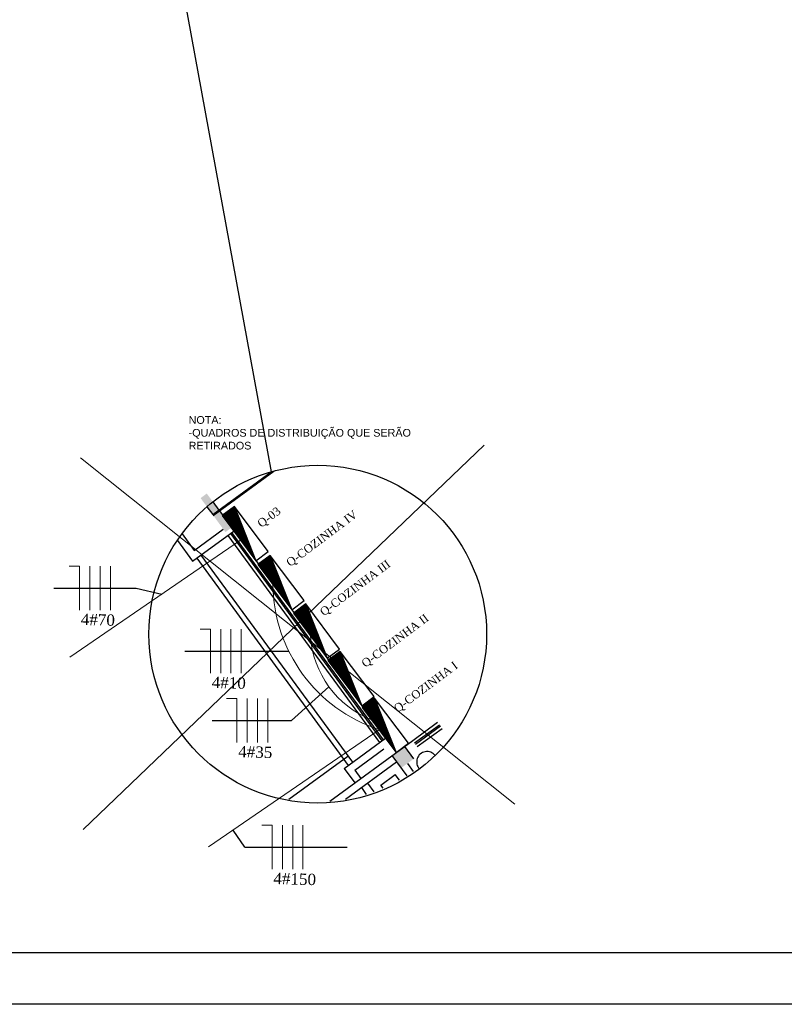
# Model space of a CAD drawing. Header units: millimetres. Extents: x 593 to 1794, y -180 to 570.
# Tile 17 of 71: x 1152 to 1301, y -180 to 12. Entities that reach past the tile are written whole.
import ezdxf

# ---------------------------------------------------------------- set-up
doc = ezdxf.new("R2010")
doc.units = ezdxf.units.MM
doc.header["$MEASUREMENT"] = 0
for name, color, linetype, lineweight in [('Eletroduto - Marco Polo', 6, 'Continuous', 9), ('Fiação - Marco Polo', 3, 'Continuous', 9), ('Layout - Marco Polo', 252, 'Continuous', 25), ('Layout 01 - Marco Polo', 152, 'Continuous', 25), ('Linha de Chamada - Marco Polo', 1, 'Continuous', 25), ('Projeção - Marco Polo', 50, 'Continuous', 25), ('Textos - Marco Polo', 143, 'Continuous', 25)]:
    doc.layers.add(name, color=color, linetype=linetype, lineweight=lineweight)
doc.styles.add('Textos 1-750 - Marco Polo', font='arial.ttf', dxfattribs={"height": 1.5})
doc.styles.add('TimesNewRoman', font='times.ttf')

msp = doc.modelspace()

# ---------------------------------------------------------------- hatches: boundary and pattern name
at = {"layer": 'Layout - Marco Polo', "linetype": 'Continuous'}
for points in [[(1188.26, -80.65), (1187.05, -81.54), (1189.41, -84.76), (1190.62, -83.88)], [(1190.74, -84.04), (1189.53, -84.93), (1191.89, -88.15), (1193.1, -87.27)], [(1226.77, -129.92), (1224.34, -131.69), (1226.12, -134.11), (1228.54, -132.34)]]:
    msp.add_hatch(color=256, dxfattribs=at).paths.add_polyline_path(points)

# ---------------------------------------------------------------- linework, layer by layer
at = {"layer": 'Eletroduto - Marco Polo'}
for p, q in [((1242.28, -71.25), (1164.17, -146.06)), ((1163.63, -73.7), (1248.27, -141.16)), ((1194.84, -89.76), (1161.58, -112.53)), ((1221.86, -126.7), (1188.6, -149.47))]:
    msp.add_line(p, q, dxfattribs=at)
for centre, radius, start, end in [((1231.14, -98.1), 29.99, 180.5473, 251.8233), ((1227.43, -107.05), 19.04, 183.8698, 248.3276)]:
    msp.add_arc(centre, radius, start, end, dxfattribs=at)
at = {"layer": 'Fiação - Marco Polo'}
for p, q in [((1163.47, -94.79), (1161.47, -94.79)), ((1163.47, -103.36), (1163.47, -94.79)), ((1165.47, -103.36), (1165.47, -94.79)), ((1167.47, -103.36), (1167.47, -94.79)), ((1169.47, -103.36), (1169.47, -94.79)), ((1188.97, -107.06), (1186.97, -107.06)), ((1188.97, -115.63), (1188.97, -107.06)), ((1190.97, -115.63), (1190.97, -107.06)), ((1192.97, -115.63), (1192.97, -107.06)), ((1194.97, -115.63), (1194.97, -107.06)), ((1194.13, -120.56), (1192.13, -120.56)), ((1194.13, -129.13), (1194.13, -120.56)), ((1196.13, -129.13), (1196.13, -120.56)), ((1198.13, -129.13), (1198.13, -120.56)), ((1200.13, -129.13), (1200.13, -120.56)), ((1200.99, -145.26), (1198.99, -145.26)), ((1200.99, -153.83), (1200.99, -145.26)), ((1202.99, -153.83), (1202.99, -145.26)), ((1204.99, -153.83), (1204.99, -145.26)), ((1206.99, -153.83), (1206.99, -145.26))]:
    msp.add_line(p, q, dxfattribs=at)
at = {"layer": 'Layout - Marco Polo'}
for p, q in [((1189.41, -84.76), (1200.78, -76.45)), ((1189.53, -84.93), (1201.33, -76.3)), ((1189.43, -82.25), (1190.62, -83.88)), ((1188.28, -83.21), (1189.41, -84.76)), ((1190.74, -84.04), (1193.57, -87.92)), ((1185.5, -93.82), (1193.57, -87.92)), ((1185.83, -91.72), (1191.48, -87.59)), ((1193.57, -87.92), (1223.09, -128.28)), ((1182.56, -89.79), (1185.5, -93.82)), ((1183.46, -88.49), (1185.83, -91.72)), ((1192.36, -88.8), (1221.88, -129.16)), ((1192.85, -88.45), (1222.36, -128.81)), ((1193.09, -88.27), (1222.6, -128.63)), ((1186.31, -93.23), (1215.82, -133.59)), ((1187.11, -92.64), (1216.63, -133)), ((1228.38, -128.74), (1233.22, -125.2)), ((1228.73, -129.22), (1233.58, -125.68)), ((1228.91, -129.47), (1233.76, -125.92)), ((1229.27, -129.95), (1234.11, -126.41)), ((1215.01, -134.18), (1223.09, -128.28)), ((1212.21, -140.57), (1228.38, -128.74)), ((1217.11, -134.5), (1222.76, -130.37)), ((1226.77, -129.92), (1228.54, -132.34)), ((1204.27, -140.18), (1215.74, -131.79)), ((1224.34, -131.69), (1227.23, -135.64)), ((1215.01, -134.18), (1217.08, -137)), ((1215.01, -134.18), (1217.08, -137)), ((1215.25, -140.2), (1225.23, -132.9)), ((1227.33, -133.23), (1228.48, -134.81)), ((1217.11, -134.5), (1218.29, -136.12)), ((1217.11, -134.5), (1218.29, -136.12)), ((1222.14, -137.42), (1224.97, -135.35)), ((1225.79, -136.48), (1224.97, -135.35)), ((1218.37, -137.92), (1219.33, -139.24)), ((1219.58, -137.03), (1220.82, -138.72)), ((1222.6, -138.05), (1222.14, -137.42))]:
    msp.add_line(p, q, dxfattribs=at)
msp.add_arc((1231.15, -132.9), 2, 37.6042, 223.5107, dxfattribs=at)
at = {"layer": 'Layout 01 - Marco Polo', "linetype": 'Continuous'}
for p, q in [((1193.65, -83.15), (1191.25, -84.95)), ((1191.33, -85.05), (1193.7, -83.27)), ((1191.4, -85.15), (1193.75, -83.39)), ((1191.48, -85.25), (1193.8, -83.51)), ((1191.55, -85.35), (1193.84, -83.63)), ((1191.63, -85.45), (1193.89, -83.75)), ((1191.7, -85.55), (1193.94, -83.87)), ((1191.78, -85.65), (1193.99, -83.99)), ((1191.85, -85.75), (1194.03, -84.12)), ((1191.93, -85.85), (1194.08, -84.24)), ((1192, -85.95), (1194.13, -84.36)), ((1200.24, -91.96), (1193.65, -83.15)), ((1193.65, -83.15), (1197.84, -93.76)), ((1191.25, -84.95), (1197.84, -93.76)), ((1192.07, -86.05), (1194.18, -84.48)), ((1192.15, -86.15), (1194.22, -84.6)), ((1192.22, -86.25), (1194.27, -84.72)), ((1192.3, -86.35), (1194.32, -84.84)), ((1192.37, -86.45), (1194.37, -84.96)), ((1192.45, -86.55), (1194.41, -85.08)), ((1192.52, -86.65), (1194.46, -85.2)), ((1192.6, -86.75), (1194.51, -85.32)), ((1192.67, -86.85), (1194.56, -85.44)), ((1192.75, -86.95), (1194.6, -85.56)), ((1192.82, -87.05), (1194.65, -85.68)), ((1192.9, -87.15), (1194.7, -85.8)), ((1192.97, -87.25), (1194.75, -85.92)), ((1193.05, -87.35), (1194.8, -86.04)), ((1193.12, -87.45), (1194.84, -86.16)), ((1193.2, -87.55), (1194.89, -86.28)), ((1193.27, -87.65), (1194.94, -86.4)), ((1193.35, -87.75), (1194.99, -86.53)), ((1193.42, -87.85), (1195.03, -86.65)), ((1193.5, -87.95), (1195.08, -86.77)), ((1193.57, -88.05), (1195.13, -86.89)), ((1193.65, -88.15), (1195.18, -87.01)), ((1193.72, -88.25), (1195.22, -87.13)), ((1193.8, -88.35), (1195.27, -87.25)), ((1193.87, -88.45), (1195.32, -87.37)), ((1193.95, -88.55), (1195.37, -87.49)), ((1194.02, -88.65), (1195.41, -87.61)), ((1194.1, -88.75), (1195.46, -87.73)), ((1194.17, -88.85), (1195.51, -87.85)), ((1194.25, -88.95), (1195.56, -87.97)), ((1194.32, -89.05), (1195.6, -88.09)), ((1194.4, -89.15), (1195.65, -88.21)), ((1194.47, -89.25), (1195.7, -88.33)), ((1194.55, -89.35), (1195.75, -88.45)), ((1194.62, -89.45), (1195.8, -88.57)), ((1194.7, -89.55), (1195.84, -88.69)), ((1194.77, -89.65), (1195.89, -88.81)), ((1194.85, -89.75), (1195.94, -88.94)), ((1194.92, -89.85), (1195.99, -89.06)), ((1195, -89.95), (1196.03, -89.18)), ((1195.07, -90.05), (1196.08, -89.3)), ((1195.15, -90.15), (1196.13, -89.42)), ((1195.22, -90.25), (1196.18, -89.54)), ((1195.3, -90.35), (1196.22, -89.66)), ((1195.37, -90.45), (1196.27, -89.78)), ((1195.45, -90.55), (1196.32, -89.9)), ((1195.52, -90.65), (1196.37, -90.02)), ((1195.6, -90.75), (1196.41, -90.14)), ((1195.67, -90.85), (1196.46, -90.26)), ((1195.75, -90.95), (1196.51, -90.38)), ((1195.82, -91.05), (1196.56, -90.5)), ((1195.9, -91.15), (1196.6, -90.62)), ((1195.97, -91.25), (1196.65, -90.74)), ((1196.05, -91.35), (1196.7, -90.86)), ((1196.12, -91.45), (1196.75, -90.98)), ((1196.2, -91.55), (1196.8, -91.1)), ((1196.27, -91.65), (1196.84, -91.22)), ((1196.34, -91.75), (1196.89, -91.35)), ((1196.42, -91.85), (1196.94, -91.47)), ((1196.49, -91.95), (1196.99, -91.59)), ((1196.57, -92.05), (1197.03, -91.71)), ((1196.64, -92.15), (1197.08, -91.83)), ((1196.72, -92.25), (1197.13, -91.95)), ((1197.84, -93.76), (1200.24, -91.96)), ((1196.79, -92.35), (1197.18, -92.07)), ((1196.87, -92.45), (1197.22, -92.19)), ((1196.94, -92.55), (1197.27, -92.31)), ((1197.02, -92.65), (1197.32, -92.43)), ((1197.09, -92.75), (1197.37, -92.55)), ((1197.17, -92.85), (1197.41, -92.67)), ((1197.24, -92.95), (1197.46, -92.79)), ((1197.32, -93.05), (1197.51, -92.91)), ((1197.39, -93.15), (1197.56, -93.03)), ((1197.47, -93.25), (1197.61, -93.15)), ((1197.54, -93.35), (1197.65, -93.27)), ((1197.62, -93.45), (1197.7, -93.39)), ((1197.69, -93.56), (1197.75, -93.51)), ((1197.77, -93.66), (1197.8, -93.63)), ((1200.63, -92.69), (1198.22, -94.49)), ((1198.3, -94.59), (1200.67, -92.81)), ((1198.37, -94.69), (1200.72, -92.93)), ((1198.45, -94.79), (1200.77, -93.05)), ((1198.52, -94.89), (1200.82, -93.17)), ((1198.6, -94.99), (1200.86, -93.29)), ((1198.67, -95.09), (1200.91, -93.41)), ((1198.75, -95.19), (1200.96, -93.53)), ((1198.82, -95.29), (1201.01, -93.65)), ((1198.9, -95.39), (1201.05, -93.77)), ((1198.97, -95.49), (1201.1, -93.89)), ((1207.22, -101.49), (1200.63, -92.69)), ((1200.63, -92.69), (1204.82, -103.29)), ((1198.22, -94.49), (1204.82, -103.29)), ((1199.05, -95.59), (1201.15, -94.01)), ((1199.12, -95.69), (1201.2, -94.13)), ((1199.2, -95.79), (1201.25, -94.25)), ((1199.27, -95.89), (1201.29, -94.38)), ((1199.35, -95.99), (1201.34, -94.5)), ((1199.42, -96.09), (1201.39, -94.62)), ((1199.5, -96.19), (1201.44, -94.74)), ((1199.57, -96.29), (1201.48, -94.86)), ((1199.65, -96.39), (1201.53, -94.98)), ((1199.72, -96.49), (1201.58, -95.1)), ((1199.8, -96.59), (1201.63, -95.22)), ((1199.87, -96.69), (1201.67, -95.34)), ((1199.95, -96.79), (1201.72, -95.46)), ((1200.02, -96.89), (1201.77, -95.58)), ((1200.1, -96.99), (1201.82, -95.7)), ((1200.17, -97.09), (1201.86, -95.82)), ((1200.25, -97.19), (1201.91, -95.94)), ((1200.32, -97.29), (1201.96, -96.06)), ((1200.4, -97.39), (1202.01, -96.18)), ((1200.47, -97.49), (1202.05, -96.3)), ((1200.55, -97.59), (1202.1, -96.42)), ((1200.62, -97.69), (1202.15, -96.54)), ((1200.7, -97.79), (1202.2, -96.66)), ((1200.77, -97.89), (1202.25, -96.79)), ((1200.85, -97.99), (1202.29, -96.91)), ((1200.92, -98.09), (1202.34, -97.03)), ((1201, -98.19), (1202.39, -97.15)), ((1201.07, -98.29), (1202.44, -97.27)), ((1201.15, -98.39), (1202.48, -97.39)), ((1201.22, -98.49), (1202.53, -97.51)), ((1201.3, -98.59), (1202.58, -97.63)), ((1201.37, -98.69), (1202.63, -97.75)), ((1201.45, -98.79), (1202.67, -97.87)), ((1201.52, -98.89), (1202.72, -97.99)), ((1201.6, -98.99), (1202.77, -98.11)), ((1201.67, -99.09), (1202.82, -98.23)), ((1201.75, -99.19), (1202.86, -98.35)), ((1201.82, -99.29), (1202.91, -98.47)), ((1201.9, -99.39), (1202.96, -98.59)), ((1201.97, -99.49), (1203.01, -98.71)), ((1202.05, -99.59), (1203.05, -98.83)), ((1202.12, -99.69), (1203.1, -98.95)), ((1202.19, -99.79), (1203.15, -99.07)), ((1202.27, -99.89), (1203.2, -99.2)), ((1202.34, -99.99), (1203.25, -99.32)), ((1202.42, -100.09), (1203.29, -99.44)), ((1202.49, -100.19), (1203.34, -99.56)), ((1202.57, -100.29), (1203.39, -99.68)), ((1202.64, -100.39), (1203.44, -99.8)), ((1202.72, -100.49), (1203.48, -99.92)), ((1202.79, -100.59), (1203.53, -100.04)), ((1202.87, -100.69), (1203.58, -100.16)), ((1202.94, -100.79), (1203.63, -100.28)), ((1203.02, -100.89), (1203.67, -100.4)), ((1203.09, -100.99), (1203.72, -100.52)), ((1203.17, -101.09), (1203.77, -100.64)), ((1203.24, -101.19), (1203.82, -100.76)), ((1203.32, -101.29), (1203.86, -100.88)), ((1203.39, -101.39), (1203.91, -101)), ((1203.47, -101.49), (1203.96, -101.12)), ((1203.54, -101.59), (1204.01, -101.24)), ((1203.62, -101.69), (1204.05, -101.36)), ((1203.69, -101.79), (1204.1, -101.48)), ((1203.77, -101.89), (1204.15, -101.6)), ((1204.82, -103.29), (1207.22, -101.49)), ((1203.84, -101.99), (1204.2, -101.73)), ((1203.92, -102.09), (1204.25, -101.85)), ((1203.99, -102.19), (1204.29, -101.97)), ((1204.07, -102.29), (1204.34, -102.09)), ((1204.14, -102.39), (1204.39, -102.21)), ((1204.22, -102.49), (1204.44, -102.33)), ((1204.29, -102.59), (1204.48, -102.45)), ((1204.37, -102.69), (1204.53, -102.57)), ((1204.44, -102.79), (1204.58, -102.69)), ((1204.52, -102.89), (1204.63, -102.81)), ((1204.59, -102.99), (1204.67, -102.93)), ((1204.67, -103.09), (1204.72, -103.05)), ((1204.74, -103.19), (1204.77, -103.17)), ((1207.53, -102.13), (1205.13, -103.93)), ((1205.2, -104.03), (1207.58, -102.25)), ((1205.28, -104.13), (1207.63, -102.37)), ((1205.35, -104.23), (1207.67, -102.49)), ((1205.43, -104.33), (1207.72, -102.61)), ((1205.5, -104.43), (1207.77, -102.73)), ((1205.58, -104.53), (1207.82, -102.85)), ((1205.65, -104.63), (1207.86, -102.98)), ((1205.73, -104.73), (1207.91, -103.1)), ((1205.8, -104.83), (1207.96, -103.22)), ((1205.88, -104.93), (1208.01, -103.34)), ((1205.95, -105.03), (1208.06, -103.46)), ((1214.12, -110.94), (1207.53, -102.13)), ((1207.53, -102.13), (1211.72, -112.74)), ((1205.13, -103.93), (1211.72, -112.74)), ((1206.03, -105.13), (1208.1, -103.58)), ((1206.1, -105.23), (1208.15, -103.7)), ((1206.18, -105.33), (1208.2, -103.82)), ((1206.25, -105.43), (1208.25, -103.94)), ((1206.33, -105.53), (1208.29, -104.06)), ((1206.4, -105.63), (1208.34, -104.18)), ((1206.48, -105.73), (1208.39, -104.3)), ((1206.55, -105.83), (1208.44, -104.42)), ((1206.63, -105.93), (1208.48, -104.54)), ((1206.7, -106.03), (1208.53, -104.66)), ((1206.78, -106.13), (1208.58, -104.78)), ((1206.85, -106.23), (1208.63, -104.9)), ((1206.93, -106.33), (1208.67, -105.02)), ((1207, -106.43), (1208.72, -105.14)), ((1207.08, -106.53), (1208.77, -105.26)), ((1207.15, -106.63), (1208.82, -105.39)), ((1207.23, -106.73), (1208.87, -105.51)), ((1207.3, -106.83), (1208.91, -105.63)), ((1207.38, -106.93), (1208.96, -105.75)), ((1207.45, -107.03), (1209.01, -105.87)), ((1207.53, -107.13), (1209.06, -105.99)), ((1207.6, -107.23), (1209.1, -106.11)), ((1207.68, -107.33), (1209.15, -106.23)), ((1207.75, -107.43), (1209.2, -106.35)), ((1207.83, -107.53), (1209.25, -106.47)), ((1207.9, -107.63), (1209.29, -106.59)), ((1207.98, -107.73), (1209.34, -106.71)), ((1208.05, -107.83), (1209.39, -106.83)), ((1208.13, -107.93), (1209.44, -106.95)), ((1208.2, -108.03), (1209.48, -107.07)), ((1208.28, -108.13), (1209.53, -107.19)), ((1208.35, -108.23), (1209.58, -107.31)), ((1208.43, -108.33), (1209.63, -107.43)), ((1208.5, -108.43), (1209.67, -107.55)), ((1208.58, -108.53), (1209.72, -107.67)), ((1208.65, -108.63), (1209.77, -107.8)), ((1208.73, -108.73), (1209.82, -107.92)), ((1208.8, -108.83), (1209.87, -108.04)), ((1208.88, -108.93), (1209.91, -108.16)), ((1208.95, -109.03), (1209.96, -108.28)), ((1209.03, -109.13), (1210.01, -108.4)), ((1209.1, -109.23), (1210.06, -108.52)), ((1209.18, -109.33), (1210.1, -108.64)), ((1209.25, -109.43), (1210.15, -108.76)), ((1209.33, -109.53), (1210.2, -108.88)), ((1209.4, -109.63), (1210.25, -109)), ((1209.47, -109.73), (1210.29, -109.12)), ((1209.55, -109.83), (1210.34, -109.24)), ((1209.62, -109.93), (1210.39, -109.36)), ((1209.7, -110.03), (1210.44, -109.48)), ((1209.77, -110.13), (1210.48, -109.6)), ((1209.85, -110.23), (1210.53, -109.72)), ((1209.92, -110.33), (1210.58, -109.84)), ((1210, -110.43), (1210.63, -109.96)), ((1210.07, -110.53), (1210.67, -110.08)), ((1210.15, -110.63), (1210.72, -110.2)), ((1210.22, -110.73), (1210.77, -110.33)), ((1210.3, -110.83), (1210.82, -110.45)), ((1210.37, -110.93), (1210.87, -110.57)), ((1210.45, -111.03), (1210.91, -110.69)), ((1210.52, -111.13), (1210.96, -110.81)), ((1210.6, -111.23), (1211.01, -110.93)), ((1210.67, -111.33), (1211.06, -111.05)), ((1210.75, -111.43), (1211.1, -111.17)), ((1211.72, -112.74), (1214.12, -110.94)), ((1210.82, -111.53), (1211.15, -111.29)), ((1210.9, -111.63), (1211.2, -111.41)), ((1210.97, -111.73), (1211.25, -111.53)), ((1211.05, -111.83), (1211.29, -111.65)), ((1211.12, -111.93), (1211.34, -111.77)), ((1211.2, -112.03), (1211.39, -111.89)), ((1211.27, -112.13), (1211.44, -112.01)), ((1211.35, -112.24), (1211.48, -112.13)), ((1211.42, -112.34), (1211.53, -112.25)), ((1211.5, -112.44), (1211.58, -112.37)), ((1211.57, -112.54), (1211.63, -112.49)), ((1211.65, -112.64), (1211.67, -112.61)), ((1214.25, -111.4), (1211.85, -113.2)), ((1211.92, -113.3), (1214.3, -111.52)), ((1212, -113.4), (1214.34, -111.64)), ((1212.07, -113.5), (1214.39, -111.76)), ((1212.15, -113.6), (1214.44, -111.88)), ((1212.22, -113.7), (1214.49, -112)), ((1212.3, -113.8), (1214.53, -112.12)), ((1212.37, -113.9), (1214.58, -112.24)), ((1212.45, -114), (1214.63, -112.36)), ((1212.52, -114.1), (1214.68, -112.48)), ((1212.6, -114.2), (1214.73, -112.6)), ((1212.67, -114.3), (1214.77, -112.72)), ((1212.75, -114.4), (1214.82, -112.84)), ((1212.82, -114.5), (1214.87, -112.96)), ((1212.9, -114.6), (1214.92, -113.08)), ((1220.84, -120.2), (1214.25, -111.4)), ((1214.25, -111.4), (1218.44, -122)), ((1211.85, -113.2), (1218.44, -122)), ((1212.97, -114.7), (1214.96, -113.2)), ((1213.05, -114.8), (1215.01, -113.33)), ((1213.12, -114.9), (1215.06, -113.45)), ((1213.2, -115), (1215.11, -113.57)), ((1213.27, -115.1), (1215.15, -113.69)), ((1213.35, -115.2), (1215.2, -113.81)), ((1213.42, -115.3), (1215.25, -113.93)), ((1213.5, -115.4), (1215.3, -114.05)), ((1213.57, -115.5), (1215.34, -114.17)), ((1213.65, -115.6), (1215.39, -114.29)), ((1213.72, -115.7), (1215.44, -114.41)), ((1213.8, -115.8), (1215.49, -114.53)), ((1213.87, -115.9), (1215.53, -114.65)), ((1213.95, -116), (1215.58, -114.77)), ((1214.02, -116.1), (1215.63, -114.89)), ((1214.09, -116.2), (1215.68, -115.01)), ((1214.17, -116.3), (1215.73, -115.13)), ((1214.24, -116.4), (1215.77, -115.25)), ((1214.32, -116.5), (1215.82, -115.37)), ((1214.39, -116.6), (1215.87, -115.49)), ((1214.47, -116.7), (1215.92, -115.61)), ((1214.54, -116.8), (1215.96, -115.74)), ((1214.62, -116.9), (1216.01, -115.86)), ((1214.69, -117), (1216.06, -115.98)), ((1214.77, -117.1), (1216.11, -116.1)), ((1214.84, -117.2), (1216.15, -116.22)), ((1214.92, -117.3), (1216.2, -116.34)), ((1214.99, -117.4), (1216.25, -116.46)), ((1215.07, -117.5), (1216.3, -116.58)), ((1215.14, -117.6), (1216.34, -116.7)), ((1215.22, -117.7), (1216.39, -116.82)), ((1215.29, -117.8), (1216.44, -116.94)), ((1215.37, -117.9), (1216.49, -117.06)), ((1215.44, -118), (1216.54, -117.18)), ((1215.52, -118.1), (1216.58, -117.3)), ((1215.59, -118.2), (1216.63, -117.42)), ((1215.67, -118.3), (1216.68, -117.54)), ((1215.74, -118.4), (1216.73, -117.66)), ((1215.82, -118.5), (1216.77, -117.78)), ((1215.89, -118.6), (1216.82, -117.9)), ((1215.97, -118.7), (1216.87, -118.02)), ((1216.04, -118.8), (1216.92, -118.14)), ((1216.12, -118.9), (1216.96, -118.27)), ((1216.19, -119), (1217.01, -118.39)), ((1216.27, -119.1), (1217.06, -118.51)), ((1216.34, -119.2), (1217.11, -118.63)), ((1216.42, -119.3), (1217.15, -118.75)), ((1216.49, -119.4), (1217.2, -118.87)), ((1216.57, -119.5), (1217.25, -118.99)), ((1216.64, -119.6), (1217.3, -119.11)), ((1216.72, -119.7), (1217.34, -119.23)), ((1216.79, -119.8), (1217.39, -119.35)), ((1216.87, -119.9), (1217.44, -119.47)), ((1216.94, -120), (1217.49, -119.59)), ((1217.02, -120.1), (1217.54, -119.71)), ((1217.09, -120.2), (1217.58, -119.83)), ((1217.17, -120.3), (1217.63, -119.95)), ((1217.24, -120.4), (1217.68, -120.07)), ((1217.32, -120.5), (1217.73, -120.19)), ((1217.39, -120.6), (1217.77, -120.31)), ((1217.47, -120.7), (1217.82, -120.43)), ((1217.54, -120.8), (1217.87, -120.55)), ((1217.62, -120.9), (1217.92, -120.68)), ((1217.69, -121), (1217.96, -120.8)), ((1218.44, -122), (1220.84, -120.2)), ((1220.96, -120.5), (1218.56, -122.29)), ((1218.63, -122.39), (1221.01, -120.62)), ((1218.71, -122.5), (1221.06, -120.74)), ((1227.55, -129.3), (1220.96, -120.5)), ((1220.96, -120.5), (1225.15, -131.1)), ((1217.77, -121.1), (1218.01, -120.92)), ((1217.84, -121.2), (1218.06, -121.04)), ((1217.92, -121.3), (1218.11, -121.16)), ((1217.99, -121.4), (1218.15, -121.28)), ((1218.07, -121.5), (1218.2, -121.4)), ((1218.14, -121.6), (1218.25, -121.52)), ((1218.22, -121.7), (1218.3, -121.64)), ((1218.29, -121.8), (1218.34, -121.76)), ((1218.37, -121.9), (1218.39, -121.88)), ((1218.56, -122.29), (1225.15, -131.1)), ((1218.78, -122.6), (1221.1, -120.86)), ((1218.86, -122.7), (1221.15, -120.98)), ((1218.93, -122.8), (1221.2, -121.1)), ((1219.01, -122.9), (1221.25, -121.22)), ((1219.08, -123), (1221.29, -121.34)), ((1219.16, -123.1), (1221.34, -121.46)), ((1219.23, -123.2), (1221.39, -121.58)), ((1219.31, -123.3), (1221.44, -121.7)), ((1219.38, -123.4), (1221.49, -121.82)), ((1219.46, -123.5), (1221.53, -121.94)), ((1219.53, -123.6), (1221.58, -122.06)), ((1219.61, -123.7), (1221.63, -122.18)), ((1219.68, -123.8), (1221.68, -122.3)), ((1219.76, -123.9), (1221.72, -122.42)), ((1219.83, -124), (1221.77, -122.55)), ((1219.91, -124.1), (1221.82, -122.67)), ((1219.98, -124.2), (1221.87, -122.79)), ((1220.06, -124.3), (1221.91, -122.91)), ((1220.13, -124.4), (1221.96, -123.03)), ((1220.21, -124.5), (1222.01, -123.15)), ((1220.28, -124.6), (1222.06, -123.27)), ((1220.36, -124.7), (1222.1, -123.39)), ((1220.43, -124.8), (1222.15, -123.51)), ((1220.51, -124.9), (1222.2, -123.63)), ((1220.58, -125), (1222.25, -123.75)), ((1220.66, -125.1), (1222.29, -123.87)), ((1220.73, -125.2), (1222.34, -123.99)), ((1220.81, -125.3), (1222.39, -124.11)), ((1220.88, -125.4), (1222.44, -124.23)), ((1220.96, -125.5), (1222.49, -124.35)), ((1221.03, -125.6), (1222.53, -124.47)), ((1221.11, -125.7), (1222.58, -124.59)), ((1221.18, -125.8), (1222.63, -124.71)), ((1221.26, -125.9), (1222.68, -124.83)), ((1221.33, -126), (1222.72, -124.96)), ((1221.41, -126.1), (1222.77, -125.08)), ((1221.48, -126.2), (1222.82, -125.2)), ((1221.56, -126.3), (1222.87, -125.32)), ((1221.63, -126.4), (1222.91, -125.44)), ((1221.71, -126.5), (1222.96, -125.56)), ((1221.78, -126.6), (1223.01, -125.68)), ((1221.86, -126.7), (1223.06, -125.8)), ((1221.93, -126.8), (1223.1, -125.92)), ((1222.01, -126.9), (1223.15, -126.04)), ((1222.08, -127), (1223.2, -126.16)), ((1222.16, -127.1), (1223.25, -126.28)), ((1222.23, -127.2), (1223.29, -126.4)), ((1222.31, -127.3), (1223.34, -126.52)), ((1222.38, -127.4), (1223.39, -126.64)), ((1222.46, -127.5), (1223.44, -126.76)), ((1222.53, -127.6), (1223.49, -126.88)), ((1222.6, -127.7), (1223.53, -127)), ((1222.68, -127.8), (1223.58, -127.12)), ((1222.75, -127.9), (1223.63, -127.24)), ((1222.83, -128), (1223.68, -127.37)), ((1222.9, -128.1), (1223.72, -127.49)), ((1222.98, -128.2), (1223.77, -127.61)), ((1223.05, -128.3), (1223.82, -127.73)), ((1223.13, -128.4), (1223.87, -127.85)), ((1223.2, -128.5), (1223.91, -127.97)), ((1223.28, -128.6), (1223.96, -128.09)), ((1223.35, -128.7), (1224.01, -128.21)), ((1223.43, -128.8), (1224.06, -128.33)), ((1223.5, -128.9), (1224.1, -128.45)), ((1223.58, -129), (1224.15, -128.57)), ((1223.65, -129.1), (1224.2, -128.69)), ((1223.73, -129.2), (1224.25, -128.81)), ((1223.8, -129.3), (1224.29, -128.93)), ((1223.88, -129.4), (1224.34, -129.05)), ((1223.95, -129.5), (1224.39, -129.17)), ((1224.03, -129.6), (1224.44, -129.29)), ((1224.1, -129.7), (1224.49, -129.41)), ((1224.18, -129.8), (1224.53, -129.53)), ((1224.25, -129.9), (1224.58, -129.65)), ((1224.33, -130), (1224.63, -129.78)), ((1224.4, -130.1), (1224.68, -129.9)), ((1224.48, -130.2), (1224.72, -130.02)), ((1224.55, -130.3), (1224.77, -130.14)), ((1224.63, -130.4), (1224.82, -130.26)), ((1224.7, -130.5), (1224.87, -130.38)), ((1225.15, -131.1), (1227.55, -129.3)), ((1224.78, -130.6), (1224.91, -130.5)), ((1224.85, -130.7), (1224.96, -130.62)), ((1224.93, -130.8), (1225.01, -130.74)), ((1225, -130.9), (1225.06, -130.86)), ((1225.08, -131), (1225.1, -130.98))]:
    msp.add_line(p, q, dxfattribs=at)
at = {"layer": 'Linha de Chamada - Marco Polo'}
for p, q in [((1177.33, 51.51), (1200.78, -76.45)), ((1158.48, -99.07), (1174.48, -99.07)), ((1174.48, -99.07), (1179.53, -100.24)), ((1183.98, -111.34), (1204.23, -111.34)), ((1212.04, -118.27), (1204.75, -124.84)), ((1189.31, -124.84), (1204.75, -124.84)), ((1195.65, -149.54), (1193.37, -146.21)), ((1195.65, -149.54), (1215.62, -149.54))]:
    msp.add_line(p, q, dxfattribs=at)
msp.add_circle((1209.87, -108.04), 32.9, dxfattribs=at)
at = {"layer": 'Projeção - Marco Polo'}
for p, q in [((1784.19, -170.13), (615.98, -170.13)), ((1794.19, -180.13), (593.3, -180.13))]:
    msp.add_line(p, q, dxfattribs=at)

# ---------------------------------------------------------------- texts
at = {"layer": 'Fiação - Marco Polo', "char_height": 2.2, "width": 15.84, "attachment_point": 7, "rotation": 358.4023, "line_spacing_factor": 0.9, "style": 'TimesNewRoman'}
for s, insert in [('4#70', (1163.69, -106.27)), ('4#10', (1189.19, -118.54)), ('4#35', (1194.36, -132.03)), ('4#150', (1201.21, -156.73))]:
    msp.add_mtext(s, dxfattribs=dict(at, insert=insert))
at = {"layer": 'Layout 01 - Marco Polo', "char_height": 1.6, "attachment_point": 5, "rotation": 36.8185, "line_spacing_factor": 0.9, "style": 'TimesNewRoman'}
for s, insert, width in [('Q-03', (1200.49, -85.4), 7.68), ('Q-COZINHA IV', (1210.77, -89.53), 23.04), ('Q-COZINHA III', (1217.27, -99.18), 24.96), ('Q-COZINHA II', (1225.04, -109.45), 23.04), ('Q-COZINHA I', (1231.02, -118.47), 21.12)]:
    msp.add_mtext(s, dxfattribs=dict(at, insert=insert, width=width))
at = {"layer": 'Textos - Marco Polo', "insert": (1184.72, -65.57), "char_height": 1.5, "width": 51.6995, "attachment_point": 1, "style": 'Textos 1-750 - Marco Polo'}
msp.add_mtext('NOTA:\\P-QUADROS DE DISTRIBUIÇÃO QUE SERÃO RETIRADOS', dxfattribs=at)

doc.saveas('drawing.dxf')
